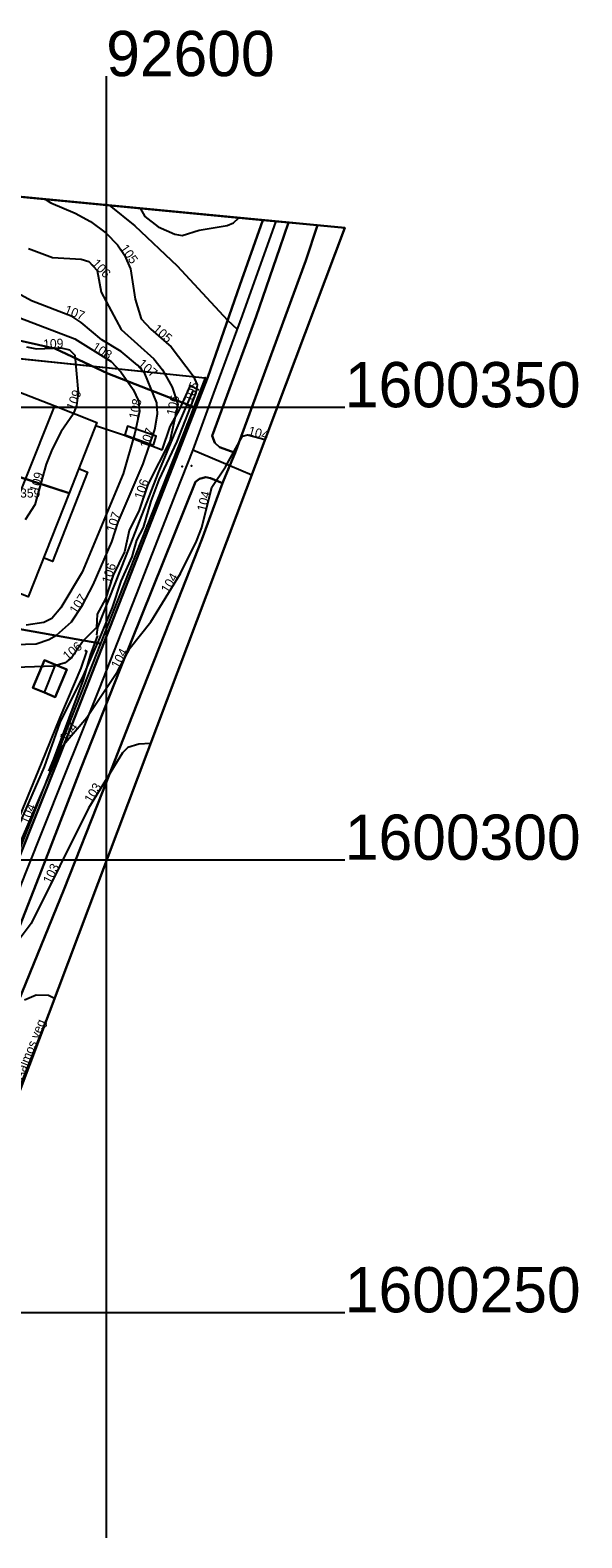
# Model space of a CAD drawing. Header units: metres. Extents: x 92348 to 92653, y 1600225 to 1600392.
# Tile 14 of 14: x 92592 to 92653, y 1600225 to 1600392. Entities that reach past the tile are written whole.
import ezdxf

# ---------------------------------------------------------------- set-up
doc = ezdxf.new("R2010")
doc.units = ezdxf.units.M
doc.header["$LTSCALE"] = 25.4
for name, color, linetype in [('AnnenBygning', 10, 'Continuous'), ('ArealressursFlate', 10, 'Continuous'), ('ArealressursGrense', 10, 'Continuous'), ('Bestillingspolygon', 10, 'Continuous'), ('Bygning', 10, 'Continuous'), ('Bygningsdelelinje', 10, 'Continuous'), ('Eiendomsgrense', 10, 'Continuous'), ('elveg20.v_kartverket_255_veglenke', 10, 'Continuous'), ('Forsenkningskurve', 10, 'Continuous'), ('GatenavnTekst', 10, 'Continuous'), ('Gjerde', 10, 'Continuous'), ('GnrBnrTekst', 10, 'Continuous'), ('HoydeTekst', 10, 'Continuous'), ('HøydeKurve', 10, 'Continuous'), ('KantUtsnitt', 10, 'Continuous'), ('Kumlokk', 10, 'Continuous'), ('MurLoddrett', 10, 'Continuous'), ('Mønelinje', 10, 'Continuous'), ('Rutenett', 10, 'Continuous'), ('Rutenett_text', 10, 'Continuous'), ('Takkant', 10, 'Continuous'), ('Teig', 10, 'Continuous'), ('Teiggrensepunkt', 10, 'Continuous'), ('Trapp', 10, 'Continuous'), ('Vegdekkekant', 10, 'Continuous'), ('VegFiktivGrense', 10, 'Continuous'), ('VegGåendeOgSyklende', 10, 'Continuous'), ('Veglenke', 10, 'Continuous'), ('Veranda', 10, 'Continuous')]:
    doc.layers.add(name, color=color, linetype=linetype)

msp = doc.modelspace()

# ---------------------------------------------------------------- linework, layer by layer
at = {"layer": 'AnnenBygning'}
msp.add_polyline3d([(92593.18, 1600318.47, 108.44), (92591.9, 1600319.01, 107.89), (92593.19, 1600322.07, 107.89), (92594.4, 1600321.56, 108.44), (92595.65, 1600321.03, 107.89), (92594.36, 1600317.97, 107.89)], close=True, dxfattribs=at)
at = {"layer": 'ArealressursFlate'}
for points in [[(92617.28, 1600370.69), (92614.74, 1600363.5), (92611.22, 1600353.32), (92609.89, 1600349.92), (92600.16, 1600353.73), (92594.32, 1600356.49), (92585.61, 1600358.45), (92579.7, 1600358.59), (92557.66, 1600363.78), (92521.85, 1600366.36), (92530.15, 1600371.86), (92534.02, 1600374.99), (92530.82, 1600378.99)], [(92623.34, 1600370.11), (92622.05, 1600366.21), (92614.23, 1600344.97), (92612.52, 1600345.59), (92612, 1600346.06), (92611.68, 1600346.86), (92616.54, 1600360.04), (92619.17, 1600367.61), (92620.11, 1600370.42)], [(92612.85, 1600341.61), (92610.54, 1600335.38), (92607.01, 1600326.42), (92602.86, 1600315.86), (92599.64, 1600307.59), (92595.33, 1600296.7), (92590.33, 1600284.4), (92583.15, 1600266.06), (92575.81, 1600247.75), (92573.07, 1600240.91), (92571.36, 1600241.63), (92570.97, 1600242.22), (92570.89, 1600242.96), (92574.2, 1600251.42), (92580.05, 1600266.09), (92585.4, 1600279.82), (92589.87, 1600291.18), (92593.14, 1600299.61), (92597.21, 1600310.1), (92601.59, 1600321.17), (92609.85, 1600341.77), (92610.3, 1600342.1), (92610.98, 1600342.26), (92611.51, 1600342.18)]]:
    msp.add_lwpolyline(points, close=True, dxfattribs=at)
for points in [[(92590.33, 1600284.4), (92595.33, 1600296.7), (92599.64, 1600307.59), (92602.86, 1600315.86), (92607.01, 1600326.42), (92610.54, 1600335.38), (92612.85, 1600341.61), (92613, 1600341.97), (92613.66, 1600343.55), (92614.23, 1600344.97), (92622.05, 1600366.21), (92623.34, 1600370.11), (92626.35, 1600369.82), (92572.99, 1600228.22)], [(92587.74, 1600293.72), (92594.89, 1600311.54), (92609.89, 1600349.92), (92611.22, 1600353.32), (92614.74, 1600363.5), (92617.28, 1600370.69), (92620.11, 1600370.42), (92619.17, 1600367.61), (92616.54, 1600360.04), (92611.68, 1600346.86), (92612, 1600346.06), (92612.52, 1600345.59), (92614.23, 1600344.97), (92613.66, 1600343.55), (92613, 1600341.97), (92612.85, 1600341.61), (92611.51, 1600342.18), (92610.98, 1600342.26), (92610.3, 1600342.1), (92609.85, 1600341.77), (92601.59, 1600321.17), (92597.21, 1600310.1), (92593.14, 1600299.61), (92589.87, 1600291.18)], [(92585.61, 1600358.45), (92594.32, 1600356.49), (92600.16, 1600353.73), (92609.89, 1600349.92), (92594.89, 1600311.54), (92587.74, 1600293.72)]]:
    msp.add_lwpolyline(points, dxfattribs=at)
at = {"layer": 'ArealressursGrense'}
for points in [[(92617.28, 1600370.69), (92614.74, 1600363.5), (92611.22, 1600353.32), (92609.89, 1600349.92)], [(92614.23, 1600344.97), (92612.52, 1600345.59), (92612, 1600346.06), (92611.68, 1600346.86), (92616.54, 1600360.04), (92619.17, 1600367.61), (92620.11, 1600370.42)], [(92614.23, 1600344.97), (92622.05, 1600366.21), (92623.34, 1600370.11)], [(92609.89, 1600349.92), (92600.16, 1600353.73), (92594.32, 1600356.49), (92585.61, 1600358.45), (92579.7, 1600358.59), (92557.66, 1600363.78), (92521.85, 1600366.36)], [(92609.89, 1600349.92), (92594.89, 1600311.54), (92587.74, 1600293.72), (92582.49, 1600280.61), (92578.21, 1600269.58), (92572.58, 1600255.42), (92568.21, 1600244.6), (92567.23, 1600242.92), (92566.1, 1600241.59), (92564.07, 1600240.6), (92561.83, 1600240.47), (92558.32, 1600241.01), (92552.6, 1600242.66), (92544.26, 1600245.66), (92532.08, 1600248.6), (92524.98, 1600249.68), (92517.35, 1600250.15), (92506.29, 1600250.34)], [(92612.85, 1600341.61), (92613, 1600341.97), (92613.66, 1600343.55), (92614.23, 1600344.97)], [(92612.85, 1600341.61), (92611.51, 1600342.18), (92610.98, 1600342.26), (92610.3, 1600342.1), (92609.85, 1600341.77), (92601.59, 1600321.17), (92597.21, 1600310.1), (92593.14, 1600299.61), (92589.87, 1600291.18), (92585.4, 1600279.82), (92580.05, 1600266.09), (92574.2, 1600251.42), (92570.89, 1600242.96), (92570.97, 1600242.22), (92571.36, 1600241.63), (92573.07, 1600240.91)], [(92612.85, 1600341.61), (92610.54, 1600335.38), (92607.01, 1600326.42), (92602.86, 1600315.86), (92599.64, 1600307.59), (92595.33, 1600296.7), (92590.33, 1600284.4), (92583.15, 1600266.06), (92575.81, 1600247.75), (92573.07, 1600240.91)]]:
    msp.add_lwpolyline(points, dxfattribs=at)
at = {"layer": 'Bestillingspolygon'}
msp.add_lwpolyline([(92626.35, 1600369.82), (92451.71, 1600386.58), (92380.72, 1600373.12), (92356.87, 1600346.7), (92347.8, 1600302.33), (92365.62, 1600254.39), (92417.03, 1600227.01), (92571.82, 1600225.09)], close=True, dxfattribs=at)
at = {"layer": 'Bygning'}
for points in [[(92595.9, 1600340.52, 112.86), (92586.19, 1600343.66, 112.87), (92584.22, 1600344.43, 112.87), (92585.71, 1600348.19, 114.84), (92587.2, 1600352.01, 112.87), (92589.37, 1600351.15, 112.87), (92589.69, 1600351.97, 112.87), (92594.32, 1600350.15, 115.43), (92598.97, 1600348.32, 112.86)], [(92595.9, 1600340.52, 112.86), (92591.39, 1600329.04, 112.86), (92586.62, 1600330.92, 115.43), (92581.92, 1600332.77, 112.86), (92586.19, 1600343.66, 112.87)]]:
    msp.add_polyline3d(points, close=True, dxfattribs=at)
at = {"layer": 'Bygningsdelelinje'}
msp.add_line((92586.19, 1600343.66, 112.87), (92595.9, 1600340.52, 112.86), dxfattribs=at)
at = {"layer": 'Eiendomsgrense'}
for p, q in [((92583.03, 1600356.15), (92610.93, 1600353.26)), ((92608.94, 1600348.14), (92604.53, 1600336.92)), ((92604.53, 1600336.92), (92599.38, 1600323.89)), ((92586.53, 1600326.19), (92599.38, 1600323.89)), ((92599.38, 1600323.89), (92588.61, 1600296.58))]:
    msp.add_line(p, q, dxfattribs=at)
msp.add_lwpolyline([(92610.93, 1600353.26), (92609.94, 1600350.69), (92608.94, 1600348.14)], dxfattribs=at)
at = {"layer": 'elveg20.v_kartverket_255_veglenke'}
for points in [[(92618.73, 1600370.55, 105.26), (92615, 1600360.14, 105.15), (92611.84, 1600351.56, 105.13), (92609.56, 1600345.29, 105.09)], [(92609.56, 1600345.29, 105.09), (92607.68, 1600340.54, 105.16), (92603.31, 1600329.32, 105.05), (92599.18, 1600318.83, 104.95), (92595.19, 1600308.9, 104.7), (92591.1, 1600298.56, 104.22), (92586.78, 1600287.67, 103.91), (92583.94, 1600280.2, 103.72), (92579.64, 1600269.12, 103.28), (92576, 1600260.12, 102.84), (92571, 1600247.42, 102.32), (92568.78, 1600242.51, 102.17), (92568.34, 1600241.64, 102.09)], [(92609.56, 1600345.29, 105.09), (92613.66, 1600343.55, 104.78), (92616.07, 1600342.54, 104.81)], [(92593.38, 1600282.32, 102.85), (92576.51, 1600239.83, 101.34), (92575.54, 1600238.14, 101.08)]]:
    msp.add_polyline3d(points, dxfattribs=at)
at = {"layer": 'Forsenkningskurve'}
msp.add_lwpolyline([(92603.73, 1600371.99), (92604.25, 1600371.08), (92605.73, 1600369.92), (92607.59, 1600369.12), (92608.4, 1600368.97), (92610.26, 1600369.56), (92613.35, 1600370.09), (92614.05, 1600370.36), (92614.65, 1600370.94)], dxfattribs=at)
at = {"layer": 'Gjerde'}
for p, q in [((92606.18, 1600345.25, 107.34), (92607.06, 1600347.86, 107.51)), ((92590.49, 1600304.89, 106.56), (92592.86, 1600310.65, 106.64))]:
    msp.add_line(p, q, dxfattribs=at)
for points in [[(92607.06, 1600347.86, 107.51), (92608.08, 1600349.72, 106.91), (92609.32, 1600352.4, 106.26), (92610.22, 1600351.93, 106.26)], [(92606.18, 1600345.25, 107.34), (92601.89, 1600346.91, 109.82), (92598.82, 1600347.96, 109.82)], [(92592.86, 1600310.65, 106.64), (92594.92, 1600315.71, 106.7), (92597.23, 1600321.18, 106.76), (92597.86, 1600323.01, 106.95), (92597.62, 1600323.13, 107.06)]]:
    msp.add_polyline3d(points, dxfattribs=at)
at = {"layer": 'HøydeKurve'}
for points in [[(92593.25, 1600373, 105), (92593.87, 1600372.6, 105), (92596.58, 1600371.44, 105), (92598.27, 1600370.52, 105), (92600.01, 1600369.22, 105), (92601.25, 1600367.93, 105), (92602.03, 1600366.8, 105), (92602.68, 1600365.3, 105), (92603.21, 1600361.94, 105), (92603.85, 1600359.76, 105), (92604.91, 1600358.64, 105), (92607.18, 1600356.68, 105), (92609.59, 1600353.49, 105), (92610.04, 1600352.49, 105), (92609.88, 1600351.6, 105), (92607.78, 1600346.22, 105), (92605.81, 1600341.97, 105), (92604.92, 1600339.62, 105), (92604.09, 1600336.73, 105), (92603.36, 1600335.3, 105), (92602.84, 1600333.49, 105), (92601.63, 1600330.78, 105), (92600.66, 1600327.89, 105), (92599.27, 1600324.48, 105), (92597.5, 1600320.45, 105), (92594.87, 1600315.17, 105), (92593.16, 1600310.29, 105), (92588.45, 1600299.45, 105)], [(92591.42, 1600367.53, 106), (92594.06, 1600366.56, 106), (92597.24, 1600366.36, 106), (92598.08, 1600366.09, 106), (92599, 1600365.11, 106), (92599.44, 1600362.73, 106), (92601.65, 1600358.59, 106), (92605.26, 1600355.37, 106), (92606.2, 1600354.12, 106), (92607.29, 1600352.21, 106), (92607.89, 1600350.32, 106), (92607.01, 1600346.25, 106), (92604.6, 1600341.45, 106), (92603.63, 1600338.63, 106), (92602.55, 1600336.37, 106), (92602.01, 1600334.03, 106), (92600.75, 1600331.46, 106), (92599.93, 1600328.85, 106), (92599, 1600327.13, 106), (92598.91, 1600325.67, 106), (92597.46, 1600324.18, 106), (92596.19, 1600322.37, 106), (92595.46, 1600321.75, 106), (92594.21, 1600321.38, 106), (92588.88, 1600321.2, 106)], [(92589.89, 1600323.79, 107), (92592.28, 1600323.86, 107), (92593.68, 1600324.35, 107), (92594.49, 1600324.82, 107), (92596.18, 1600326.28, 107), (92597.38, 1600328.12, 107), (92598.57, 1600330.38, 107), (92600.61, 1600335.12, 107), (92601.32, 1600337.32, 107), (92604.09, 1600343.75, 107), (92605.37, 1600347.55, 107), (92605.67, 1600349.26, 107), (92605.58, 1600350.49, 107), (92604.26, 1600353.72, 107), (92603.44, 1600354.65, 107), (92601.65, 1600356.18, 107), (92599.5, 1600357.44, 107), (92597.25, 1600359.38, 107), (92596.22, 1600360.04, 107), (92591.75, 1600361.76, 107), (92584.72, 1600365.59, 107)], [(92590.47, 1600359.87, 108), (92596.53, 1600357.57, 108), (92600.54, 1600355.04, 108), (92601.61, 1600353.91, 108), (92602.97, 1600351.96, 108), (92603.57, 1600350.7, 108), (92603.66, 1600349.55, 108), (92603.17, 1600347.14, 108), (92601.87, 1600342.66, 108), (92597.36, 1600331.77, 108), (92594.97, 1600327.84, 108), (92594, 1600326.66, 108), (92593.1, 1600326.21, 108), (92591.16, 1600325.94, 108)], [(92591.19, 1600356.69, 109), (92592.31, 1600356.46, 109), (92595.01, 1600356.58, 109), (92595.96, 1600356.35, 109), (92596.54, 1600355.77, 109), (92596.91, 1600351.62, 109), (92596.71, 1600350.15, 109), (92596.36, 1600349.24, 109), (92595.01, 1600347.32, 109), (92594.02, 1600345.37, 109), (92593.38, 1600343.71, 109), (92592.1, 1600339.22, 109), (92591.05, 1600337.57, 109)], [(92588.96, 1600298.26, 104), (92595.07, 1600312.44, 104), (92597.86, 1600315.74, 104), (92601.24, 1600320.82, 104), (92602.63, 1600323.43, 104), (92604.92, 1600326.28, 104), (92608.19, 1600331.63, 104), (92609.97, 1600335.21, 104), (92610.54, 1600336.7, 104), (92611.66, 1600341.19, 104), (92613.17, 1600343.42, 104), (92615.05, 1600346.81, 104), (92615.59, 1600346.97, 104), (92617.54, 1600346.43, 104)], [(92604.89, 1600312.85, 103), (92603.6, 1600312.78, 103), (92602.37, 1600312.42, 103), (92601.8, 1600311.83, 103), (92598.05, 1600305.69, 103), (92591.7, 1600292.95, 103), (92588.29, 1600288.4, 103)], [(92590.98, 1600284.53, 102), (92592.27, 1600285.1, 102), (92593.61, 1600285.05, 102), (92594.2, 1600284.77, 102), (92594.28, 1600284.7, 102)]]:
    msp.add_polyline3d(points, dxfattribs=at)
at = {"layer": 'KantUtsnitt'}
for p, q in [((92530.82, 1600378.99), (92617.28, 1600370.69)), ((92549.38, 1600377.21), (92626.35, 1600369.82)), ((92626.35, 1600369.82), (92572.99, 1600228.22)), ((92626.35, 1600369.82), (92577.3, 1600239.65)), ((92617.28, 1600370.69), (92620.11, 1600370.42)), ((92617.28, 1600370.69, 104.44), (92620.11, 1600370.42, 104.28)), ((92620.11, 1600370.42), (92623.34, 1600370.11)), ((92620.11, 1600370.42, 104.28), (92623.34, 1600370.11, 104.13)), ((92623.34, 1600370.11), (92626.35, 1600369.82))]:
    msp.add_line(p, q, dxfattribs=at)
msp.add_lwpolyline([(92626.35, 1600369.82), (92571.82, 1600225.09), (92417.03, 1600227.02), (92365.62, 1600254.39), (92347.8, 1600302.33), (92356.88, 1600346.7), (92380.72, 1600373.12), (92451.71, 1600386.58), (92626.35, 1600369.82)], dxfattribs=at)
msp.add_lwpolyline([(92626.35, 1600369.82), (92571.82, 1600225.09), (92417.03, 1600227.02), (92365.62, 1600254.39), (92347.8, 1600302.33), (92356.88, 1600346.7), (92380.72, 1600373.12), (92451.71, 1600386.58), (92626.35, 1600369.82)], dxfattribs=at)
for points in [[(92432.74, 1600382.98, 127.29), (92451.71, 1600386.58, 127.29), (92626.35, 1600369.82, 127.29), (92571.82, 1600225.09, 127.29), (92417.03, 1600227.02, 127.29), (92365.62, 1600254.39, 127.29), (92347.8, 1600302.33, 127.29), (92356.88, 1600346.7, 127.29), (92380.72, 1600373.12, 127.29), (92432.74, 1600382.98, 127.29)], [(92430.42, 1600382.54, 124.45), (92451.71, 1600386.58, 122.14), (92617.28, 1600370.69, 104.44)], [(92623.34, 1600370.11, 104.13), (92626.35, 1600369.82, 104.05), (92577.14, 1600239.22, 100.22)]]:
    msp.add_polyline3d(points, dxfattribs=at)
at = {"layer": 'Kumlokk'}
for p in [(92608.39, 1600343.46, 104.12), (92609.41, 1600343.54, 104.12)]:
    msp.add_point(p, dxfattribs=at)
at = {"layer": 'MurLoddrett'}
for points in [[(92598.96, 1600324.85, 106.13), (92599.08, 1600325.67, 106.39), (92602.2, 1600333.59, 106.39), (92605.74, 1600342.67, 106.26), (92607.72, 1600347.48, 105.93), (92608.66, 1600349.62, 105.5), (92609.59, 1600351.82, 105.5)], [(92593.67, 1600309.79, 105.06), (92594.2, 1600311.11, 105.09), (92597.49, 1600319.88, 105.36), (92598.3, 1600322.72, 105.58), (92599.08, 1600324.8, 105.69)]]:
    msp.add_polyline3d(points, dxfattribs=at)
at = {"layer": 'Mønelinje'}
for p, q in [((92586.62, 1600330.92, 115.43), (92594.32, 1600350.15, 115.43)), ((92593.18, 1600318.47, 108.44), (92594.4, 1600321.56, 108.44))]:
    msp.add_line(p, q, dxfattribs=at)
at = {"layer": 'Rutenett'}
for p, q in [((92600, 1600386.58), (92600, 1600225.09)), ((92347.8, 1600350), (92626.35, 1600350)), ((92347.8, 1600300), (92626.35, 1600300)), ((92347.8, 1600250), (92626.35, 1600250))]:
    msp.add_line(p, q, dxfattribs=at)
at = {"layer": 'Takkant'}
for points in [[(92586.19, 1600343.66, 112.87), (92584.22, 1600344.43, 112.87), (92585.71, 1600348.19, 114.84), (92587.2, 1600352.01, 112.87), (92589.37, 1600351.15, 112.87), (92589.69, 1600351.97, 112.87), (92594.32, 1600350.15, 115.43), (92598.97, 1600348.32, 112.86), (92595.9, 1600340.52, 112.86)], [(92595.9, 1600340.52, 112.86), (92591.39, 1600329.04, 112.86), (92586.62, 1600330.92, 115.43), (92581.92, 1600332.77, 112.86), (92586.19, 1600343.66, 112.87)], [(92593.18, 1600318.47, 108.44), (92594.36, 1600317.97, 107.89), (92595.65, 1600321.03, 107.89), (92594.4, 1600321.56, 108.44), (92593.19, 1600322.07, 107.89), (92591.9, 1600319.01, 107.89), (92593.18, 1600318.47, 108.44)]]:
    msp.add_polyline3d(points, dxfattribs=at)
at = {"layer": 'Teig'}
for points in [[(92581.27, 1600351.68), (92583.03, 1600356.15), (92610.93, 1600353.26), (92609.94, 1600350.69), (92608.94, 1600348.14), (92604.53, 1600336.92), (92599.38, 1600323.89), (92586.53, 1600326.19), (92573.04, 1600328.61), (92565.69, 1600324.39), (92565.17, 1600325.26), (92564.6, 1600326.09), (92563.99, 1600326.88), (92563.34, 1600327.65), (92574.21, 1600333.9), (92578.19, 1600343.91)], [(92588.61, 1600296.58), (92569.1, 1600304.18), (92565.4, 1600305.62), (92566.76, 1600308.89), (92567.14, 1600309.97), (92567.47, 1600311.07), (92567.72, 1600312.19), (92567.89, 1600313.32), (92568, 1600314.46), (92568.03, 1600315.61), (92567.98, 1600316.76), (92567.87, 1600317.91), (92567.68, 1600319.03), (92567.42, 1600320.15), (92567.09, 1600321.25), (92566.69, 1600322.33), (92566.23, 1600323.38), (92565.69, 1600324.39), (92573.04, 1600328.61), (92586.53, 1600326.19), (92599.38, 1600323.89)]]:
    msp.add_lwpolyline(points, close=True, dxfattribs=at)
at = {"layer": 'Teiggrensepunkt'}
for p in [(92610.93, 1600353.26), (92608.94, 1600348.14), (92604.53, 1600336.92), (92599.38, 1600323.89)]:
    msp.add_point(p, dxfattribs=at)
at = {"layer": 'Trapp'}
msp.add_polyline3d([(92605.21, 1600345.83, 106.85), (92605.52, 1600346.8, 106.85), (92602.36, 1600347.93, 108.63), (92602.06, 1600346.96, 108.63)], close=True, dxfattribs=at)
at = {"layer": 'Vegdekkekant'}
msp.add_line((92617.28, 1600370.69, 104.44), (92614.74, 1600363.5, 104.37), dxfattribs=at)
for points in [[(92614.23, 1600344.97, 103.87), (92612.52, 1600345.59, 104.04), (92612, 1600346.06, 104.03), (92611.68, 1600346.86, 104.03), (92616.54, 1600360.03, 104.17), (92619.17, 1600367.61, 104.21), (92620.11, 1600370.42, 104.28)], [(92614.23, 1600344.97, 103.87), (92622.05, 1600366.21, 104.05), (92623.34, 1600370.11, 104.13)], [(92614.74, 1600363.5, 104.37), (92611.22, 1600353.32, 104.17), (92594.89, 1600311.54, 103.7), (92587.74, 1600293.72, 103.21), (92582.49, 1600280.61, 102.71), (92578.21, 1600269.58, 102.37), (92572.58, 1600255.42, 101.62), (92568.21, 1600244.6, 101.22), (92567.23, 1600242.92, 101.16), (92566.1, 1600241.59, 101.11), (92564.07, 1600240.6, 101.09), (92561.82, 1600240.47, 101.11), (92558.32, 1600241.01, 101.25), (92552.6, 1600242.66, 101.65), (92544.26, 1600245.66, 102.11), (92532.08, 1600248.6, 102.87), (92524.98, 1600249.68, 103.33), (92517.35, 1600250.15, 103.74), (92506.29, 1600250.34, 104.52)], [(92612.85, 1600341.61, 103.82), (92611.51, 1600342.18, 103.95), (92610.98, 1600342.26, 104.04), (92610.3, 1600342.1, 104.09), (92609.85, 1600341.77, 104.17), (92601.59, 1600321.17, 104.1), (92597.21, 1600310.1, 103.7), (92593.14, 1600299.61, 103.31), (92589.87, 1600291.18, 103.07), (92585.4, 1600279.82, 102.68), (92580.05, 1600266.09, 102.15), (92574.2, 1600251.42, 101.55), (92570.89, 1600242.96, 101.11), (92570.97, 1600242.22, 101.03), (92571.36, 1600241.63, 100.92), (92573.07, 1600240.91, 100.41)], [(92612.85, 1600341.61, 103.82), (92610.54, 1600335.38, 103.56), (92607.01, 1600326.42, 103.35), (92602.86, 1600315.86, 103.02), (92599.64, 1600307.59, 102.6), (92595.33, 1600296.7, 102.27), (92590.33, 1600284.4, 101.9), (92583.15, 1600266.06, 101.19), (92575.81, 1600247.75, 100.61), (92573.07, 1600240.91, 100.41)]]:
    msp.add_polyline3d(points, dxfattribs=at)
at = {"layer": 'VegFiktivGrense'}
msp.add_line((92612.85, 1600341.61, 103.82), (92613, 1600341.97, 103.83), dxfattribs=at)
msp.add_polyline3d([(92613, 1600341.97, 103.83), (92613.66, 1600343.55, 103.85), (92614.23, 1600344.97, 103.87)], dxfattribs=at)
at = {"layer": 'VegGåendeOgSyklende'}
msp.add_polyline3d([(92587.74, 1600293.72, 103.21), (92594.89, 1600311.54, 103.7), (92611.22, 1600353.32, 104.17), (92614.74, 1600363.5, 104.37), (92617.28, 1600370.69, 104.44), (92620.11, 1600370.42, 104.28), (92619.17, 1600367.61, 104.21), (92616.54, 1600360.03, 104.17), (92611.68, 1600346.86, 104.03), (92612, 1600346.06, 104.03), (92612.52, 1600345.59, 104.04), (92614.23, 1600344.97, 103.87), (92613.66, 1600343.55, 103.85), (92613, 1600341.97, 103.83), (92612.85, 1600341.61, 103.82), (92611.51, 1600342.18, 103.95), (92610.98, 1600342.26, 104.04), (92610.3, 1600342.1, 104.09), (92609.85, 1600341.77, 104.17), (92601.59, 1600321.17, 104.1), (92597.21, 1600310.1, 103.7), (92593.14, 1600299.61, 103.31), (92589.87, 1600291.18, 103.07)], dxfattribs=at)
at = {"layer": 'Veglenke'}
msp.add_polyline3d([(92600.32, 1600372.32, 104.43), (92603.15, 1600370.05, 104.37), (92607.85, 1600365.62, 104.35), (92613.39, 1600359.62, 104.29), (92614.44, 1600358.64, 105.15)], dxfattribs=at)
at = {"layer": 'Veranda'}
msp.add_polyline3d([(92596.96, 1600343.22, 111.42), (92597.94, 1600342.84, 111.42), (92594.06, 1600332.97, 111.42), (92593.08, 1600333.36, 111.42)], dxfattribs=at)

# ---------------------------------------------------------------- texts
at = {"layer": 'GatenavnTekst'}
msp.add_text('O.J. Aalmos veg', height=1, rotation=68.3466, dxfattribs=at).set_placement((92589.69, 1600273.02, 102.52))
at = {"layer": 'GnrBnrTekst'}
msp.add_text('104/1359', height=1, dxfattribs=at).set_placement((92587.14, 1600340.02))
at = {"layer": 'HoydeTekst'}
for s, rotation, p in [('105', 304.616, (92601.49, 1600367.58, 105)), ('106', 313.1913, (92598.34, 1600365.82, 106)), ('107', 338.9539, (92595.3, 1600360.39, 107)), ('105', 319.1915, (92605.07, 1600358.51, 105)), ('109', 2.5448, (92593.06, 1600356.49, 109)), ('108', 327.7512, (92598.35, 1600356.42, 108)), ('107', 319.4779, (92603.42, 1600354.67, 107)), ('105', 68.6776, (92609.44, 1600350.48, 105)), ('109', 68.9625, (92596.49, 1600349.59, 109)), ('106', 77.7995, (92607.61, 1600349.02, 106)), ('108', 78.5073, (92603.47, 1600348.64, 108)), ('107', 71.3843, (92604.64, 1600345.39, 107)), ('104', 344.5214, (92615.6, 1600346.97, 104)), ('109', 74.0883, (92592.47, 1600340.52, 109)), ('106', 71.0182, (92604.01, 1600339.75, 106)), ('104', 75.9938, (92610.97, 1600338.42, 104)), ('107', 72.1137, (92600.93, 1600336.12, 107)), ('106', 72.5585, (92600.44, 1600330.46, 106)), ('104', 58.5661, (92606.82, 1600329.38, 104)), ('107', 56.8887, (92596.7, 1600327.08, 107)), ('106', 40.3417, (92595.73, 1600321.98, 106)), ('104', 61.9617, (92601.36, 1600321.04, 104)), ('104', 49.787, (92595.5, 1600312.95, 104)), ('103', 58.5855, (92598.36, 1600306.19, 103)), ('104', 66.6893, (92591.38, 1600303.87, 104)), ('103', 63.507, (92593.85, 1600297.27, 103))]:
    msp.add_text(s, height=1, rotation=rotation, dxfattribs=at).set_placement(p)
at = {"layer": 'Rutenett_text'}
for s, p in [('92600', (92600, 1600386.58)), ('1600350', (92626.35, 1600350)), ('1600300', (92626.35, 1600300)), ('1600250', (92626.35, 1600250))]:
    msp.add_text(s, height=5, dxfattribs=at).set_placement(p)

doc.saveas('drawing.dxf')
